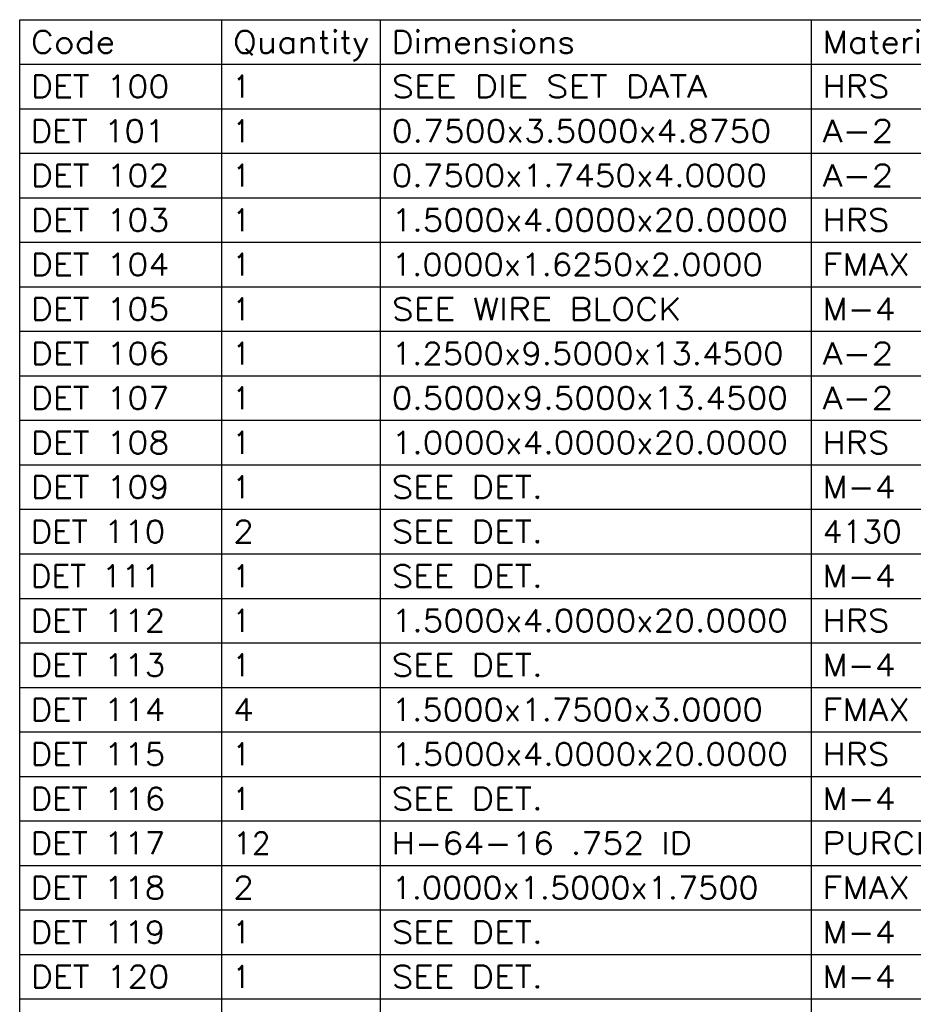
# Model space of a CAD drawing. Header units: inches. Extents: x 3 to 351, y 4 to 271.
# Tile 213 of 256: x 86.4 to 91.14, y 210.02 to 215.24. Entities that reach past the tile are written whole.
import ezdxf
from ezdxf.enums import TextEntityAlignment as Align

# ---------------------------------------------------------------- set-up
doc = ezdxf.new("R2010")
doc.units = ezdxf.units.IN
doc.header["$LTSCALE"] = 0.5
doc.header["$MEASUREMENT"] = 0
doc.layers.add('STR_1', color=7, linetype='Continuous')
doc.styles.add('VERO0-Simplex', font='simplex_.ttf')

msp = doc.modelspace()

# ---------------------------------------------------------------- linework, layer by layer
at = {"layer": 'STR_1', "color": 56, "linetype": 'Continuous'}
for p, q in [((86.3961, 207.4481), (86.3961, 215.2433)), ((86.3961, 215.2433), (96.8219, 215.2433)), ((87.4696, 207.4481), (87.4696, 215.2433)), ((88.3116, 207.4481), (88.3116, 215.2433)), ((90.5984, 207.4481), (90.5984, 215.2433)), ((86.3961, 215.0071), (96.8219, 215.0071)), ((86.3961, 214.7709), (96.8219, 214.7709)), ((86.3961, 214.5347), (96.8219, 214.5347)), ((86.3961, 214.2985), (96.8219, 214.2985)), ((86.3961, 214.0622), (96.8219, 214.0622)), ((86.3961, 213.826), (96.8219, 213.826)), ((86.3961, 213.5898), (96.8219, 213.5898)), ((86.3961, 213.3536), (96.8219, 213.3536)), ((86.3961, 213.1174), (96.8219, 213.1174)), ((86.3961, 212.8811), (96.8219, 212.8811)), ((86.3961, 212.6449), (96.8219, 212.6449)), ((86.3961, 212.4087), (96.8219, 212.4087)), ((86.3961, 212.1725), (96.8219, 212.1725)), ((86.3961, 211.9363), (96.8219, 211.9363)), ((86.3961, 211.7), (96.8219, 211.7)), ((86.3961, 211.4638), (96.8219, 211.4638)), ((86.3961, 211.2276), (96.8219, 211.2276)), ((86.3961, 210.9914), (96.8219, 210.9914)), ((86.3961, 210.7552), (96.8219, 210.7552)), ((86.3961, 210.5189), (96.8219, 210.5189)), ((86.3961, 210.2827), (96.8219, 210.2827)), ((86.3961, 210.0465), (96.8219, 210.0465))]:
    msp.add_line(p, q, dxfattribs=at)

# ---------------------------------------------------------------- texts
at = {"layer": 'STR_1', "color": 7, "linetype": 'Continuous', "style": 'VERO0-Simplex'}
for s, height, width, p, p2 in [('Code', 0.11811, 0.998868, (86.4552, 215.0662), (86.9031, 215.0662)), ('Quantity', 0.11811, 0.989931, (87.5287, 215.0662), (88.2525, 215.0662)), ('Dimensions', 0.11811, 0.998743, (88.3706, 215.0662), (89.3428, 215.0662)), ('Material', 0.11811, 0.99902, (90.6574, 215.0662), (91.3365, 215.0662)), ('DET 100', 0.11811, 0.999567, (86.4552, 214.83), (87.1908, 214.83)), ('1', 0.1181, 1.000365, (87.5287, 214.83), (87.6172, 214.83)), ('SEE DIE SET DATA', 0.11811, 0.999098, (88.3706, 214.83), (90.0457, 214.83)), ('HRS', 0.11811, 0.999269, (90.6574, 214.83), (91.0114, 214.83)), ('DET 101', 0.11811, 0.999533, (86.4552, 214.5937), (87.1686, 214.5937)), ('1', 0.1181, 1.000365, (87.5287, 214.5937), (87.6172, 214.5937)), ('0.7500x3.5000x4.8750', 0.11811, 1.000387, (88.3706, 214.5937), (90.3845, 214.5937)), ('A-2', 0.11811, 1.000039, (90.6574, 214.5937), (91.034, 214.5937)), ('DET 102', 0.11811, 0.999567, (86.4552, 214.3575), (87.1908, 214.3575)), ('1', 0.1181, 1.000365, (87.5287, 214.3575), (87.6172, 214.3575)), ('0.7500x1.7450x4.0000', 0.11811, 1.000384, (88.3706, 214.3575), (90.3623, 214.3575)), ('A-2', 0.11811, 1.000039, (90.6574, 214.3575), (91.034, 214.3575)), ('DET 103', 0.11811, 0.999567, (86.4552, 214.1213), (87.1908, 214.1213)), ('1', 0.1181, 1.000365, (87.5287, 214.1213), (87.6172, 214.1213)), ('1.5000x4.0000x20.0000', 0.11811, 1.000386, (88.3706, 214.1213), (90.473, 214.1213)), ('HRS', 0.11811, 0.999269, (90.6574, 214.1213), (91.0114, 214.1213)), ('DET 104', 0.11811, 0.999567, (86.4552, 213.8851), (87.1908, 213.8851)), ('1', 0.1181, 1.000365, (87.5287, 213.8851), (87.6172, 213.8851)), ('1.0000x1.6250x2.0000', 0.11811, 1.000381, (88.3706, 213.8851), (90.3401, 213.8851)), ('FMAX', 0.11811, 1.000101, (90.6574, 213.8851), (91.1225, 213.8851)), ('DET 105', 0.11811, 0.999567, (86.4552, 213.6489), (87.1908, 213.6489)), ('SEE WIRE BLOCK', 0.11811, 0.998975, (88.3706, 213.6489), (89.9077, 213.6489)), ('1', 0.1181, 1.000365, (87.5287, 213.6489), (87.6172, 213.6489)), ('M-4', 0.11811, 1.000056, (90.6574, 213.6489), (91.0451, 213.6489)), ('DET 106', 0.11811, 0.999567, (86.4552, 213.4126), (87.1908, 213.4126)), ('1', 0.1181, 1.000365, (87.5287, 213.4126), (87.6172, 213.4126)), ('1.2500x9.5000x13.4500', 0.11811, 1.000384, (88.3706, 213.4126), (90.4508, 213.4126)), ('A-2', 0.11811, 1.000039, (90.6574, 213.4126), (91.034, 213.4126)), ('DET 107', 0.11811, 0.999567, (86.4552, 213.1764), (87.1908, 213.1764)), ('1', 0.1181, 1.000365, (87.5287, 213.1764), (87.6172, 213.1764)), ('0.5000x9.5000x13.4500', 0.11811, 1.000386, (88.3706, 213.1764), (90.473, 213.1764)), ('A-2', 0.11811, 1.000039, (90.6574, 213.1764), (91.034, 213.1764)), ('DET 108', 0.11811, 0.999567, (86.4552, 212.9402), (87.1908, 212.9402)), ('1', 0.1181, 1.000365, (87.5287, 212.9402), (87.6172, 212.9402)), ('1.0000x4.0000x20.0000', 0.11811, 1.000386, (88.3706, 212.9402), (90.473, 212.9402)), ('HRS', 0.11811, 0.999269, (90.6574, 212.9402), (91.0114, 212.9402)), ('DET 109', 0.11811, 0.999567, (86.4552, 212.704), (87.1908, 212.704)), ('1', 0.1181, 1.000365, (87.5287, 212.704), (87.6172, 212.704)), ('SEE DET.', 0.11811, 0.999205, (88.3706, 212.704), (89.1722, 212.704)), ('M-4', 0.11811, 1.000056, (90.6574, 212.704), (91.0451, 212.704)), ('DET 110', 0.11811, 0.999533, (86.4552, 212.4678), (87.1686, 212.4678)), ('2', 0.1181, 1.000424, (87.5287, 212.4678), (87.6394, 212.4678)), ('SEE DET.', 0.11811, 0.999205, (88.3706, 212.4678), (89.1722, 212.4678)), ('4130', 0.11811, 1.000411, (90.6574, 212.4678), (91.0781, 212.4678)), ('DET 111', 0.11811, 0.999497, (86.4552, 212.2315), (87.1464, 212.2315)), ('1', 0.1181, 1.000365, (87.5287, 212.2315), (87.6172, 212.2315)), ('SEE DET.', 0.11811, 0.999205, (88.3706, 212.2315), (89.1722, 212.2315)), ('M-4', 0.11811, 1.000056, (90.6574, 212.2315), (91.0451, 212.2315)), ('DET 112', 0.11811, 0.999533, (86.4552, 211.9953), (87.1686, 211.9953)), ('1', 0.1181, 1.000365, (87.5287, 211.9953), (87.6172, 211.9953)), ('1.5000x4.0000x20.0000', 0.11811, 1.000386, (88.3706, 211.9953), (90.473, 211.9953)), ('HRS', 0.11811, 0.999269, (90.6574, 211.9953), (91.0114, 211.9953)), ('DET 113', 0.11811, 0.999533, (86.4552, 211.7591), (87.1686, 211.7591)), ('1', 0.1181, 1.000365, (87.5287, 211.7591), (87.6172, 211.7591)), ('SEE DET.', 0.11811, 0.999205, (88.3706, 211.7591), (89.1722, 211.7591)), ('M-4', 0.11811, 1.000056, (90.6574, 211.7591), (91.0451, 211.7591)), ('DET 114', 0.11811, 0.999533, (86.4552, 211.5229), (87.1686, 211.5229)), ('4', 0.1181, 1.000424, (87.5287, 211.5229), (87.6394, 211.5229)), ('1.5000x1.7500x3.0000', 0.11811, 1.000381, (88.3706, 211.5229), (90.3401, 211.5229)), ('FMAX', 0.11811, 1.000101, (90.6574, 211.5229), (91.1225, 211.5229)), ('DET 115', 0.11811, 0.999533, (86.4552, 211.2867), (87.1686, 211.2867)), ('1', 0.1181, 1.000365, (87.5287, 211.2867), (87.6172, 211.2867)), ('1.5000x4.0000x20.0000', 0.11811, 1.000386, (88.3706, 211.2867), (90.473, 211.2867)), ('HRS', 0.11811, 0.999269, (90.6574, 211.2867), (91.0114, 211.2867)), ('DET 116', 0.11811, 0.999533, (86.4552, 211.0504), (87.1686, 211.0504)), ('1', 0.1181, 1.000365, (87.5287, 211.0504), (87.6172, 211.0504)), ('SEE DET.', 0.11811, 0.999205, (88.3706, 211.0504), (89.1722, 211.0504)), ('M-4', 0.11811, 1.000056, (90.6574, 211.0504), (91.0451, 211.0504)), ('DET 117', 0.11811, 0.999533, (86.4552, 210.8142), (87.1686, 210.8142)), ('12', 0.11811, 1.000397, (87.5287, 210.8142), (87.7279, 210.8142)), ('H-64-16 .752 ID', 0.11811, 0.999731, (88.3706, 210.8142), (89.9636, 210.8142)), ('PURCH', 0.11811, 0.998863, (90.6574, 210.8142), (91.2769, 210.8142)), ('DET 118', 0.11811, 0.999533, (86.4552, 210.578), (87.1686, 210.578)), ('2', 0.1181, 1.000424, (87.5287, 210.578), (87.6394, 210.578)), ('1.0000x1.5000x1.7500', 0.11811, 1.000378, (88.3706, 210.578), (90.3179, 210.578)), ('FMAX', 0.11811, 1.000101, (90.6574, 210.578), (91.1225, 210.578)), ('DET 119', 0.11811, 0.999533, (86.4552, 210.3418), (87.1686, 210.3418)), ('1', 0.1181, 1.000365, (87.5287, 210.3418), (87.6172, 210.3418)), ('SEE DET.', 0.11811, 0.999205, (88.3706, 210.3418), (89.1722, 210.3418)), ('M-4', 0.11811, 1.000056, (90.6574, 210.3418), (91.0451, 210.3418)), ('DET 120', 0.11811, 0.999567, (86.4552, 210.1055), (87.1908, 210.1055)), ('1', 0.1181, 1.000365, (87.5287, 210.1055), (87.6172, 210.1055)), ('SEE DET.', 0.11811, 0.999205, (88.3706, 210.1055), (89.1722, 210.1055)), ('M-4', 0.11811, 1.000056, (90.6574, 210.1055), (91.0451, 210.1055))]:
    msp.add_text(s, height=height, dxfattribs=dict(at, width=width)).set_placement(p, p2, align=Align.FIT)

doc.saveas('drawing.dxf')
